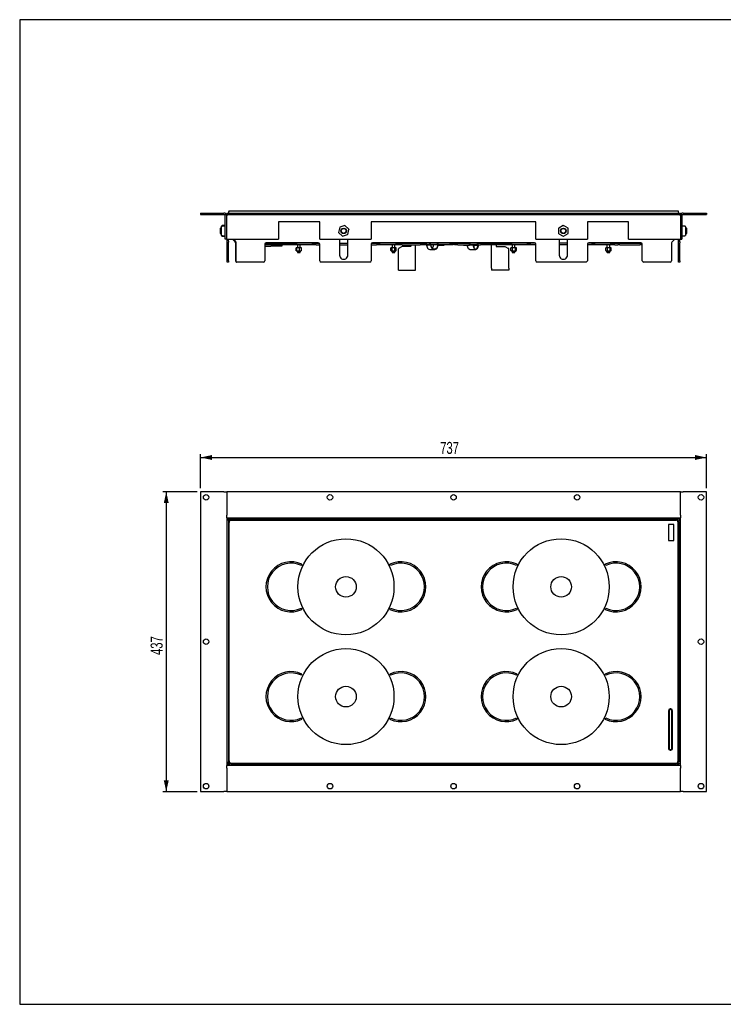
# Model space of a CAD drawing. Extents: x 24 to 2074, y 25 to 1460.
# Tile 1 of 2: x 24 to 1049, y 25 to 1460. Entities that reach past the tile are written whole.
import ezdxf
from ezdxf.enums import TextEntityAlignment as Align

# ---------------------------------------------------------------- set-up
doc = ezdxf.new("R2010")
doc.units = 0
doc.header["$LTSCALE"] = 5
doc.linetypes.add('CENTERX2', pattern=[20.32, 12.7, -2.54, 2.54, -2.54])
doc.layers.get('0').update_dxf_attribs({"linetype": 'CONTINUOUS'})
doc.layers.add('LAYER1', color=2, linetype='CONTINUOUS')
doc.layers.add('LAYER2', color=3, linetype='CENTERX2')
doc.dimstyles.new('SLDDIMSTYLE0', dxfattribs={"dimtxt": 17.5, "dimasz": 16.51, "dimexe": 0, "dimexo": 0.0625, "dimgap": 4.375, "dimtad": 1, "dimrnd": 1e-09, "dimzin": 12, "dimsah": 1, "dimcen": 0.09, "dimazin": 3, "dimtfac": 1, "dimtofl": 0, "dimtmove": 0, "dimatfit": 3})

# ---------------------------------------------------------------- blocks, each defined once
blk = doc.blocks.new('_D')
at = {"layer": 'LAYER2', "color": 3, "linetype": 'CONTINUOUS'}
for p, q in [((287.5, 777), (287.5, 827)), ((287.5, 821.9), (1024.5, 821.9)), ((1024.5, 777), (1024.5, 827))]:
    blk.add_line(p, q, dxfattribs=at)
for points in [[(287.5, 821.9), (304, 818.4), (304, 825.5)], [(1024.5, 821.9), (1008, 825.5), (1008, 818.4)]]:
    blk.add_solid(points, dxfattribs=at)
at = {"layer": 'LAYER2', "color": 3, "linetype": 'CONTINUOUS', "width": 0.7}
blk.add_text('737', height=17.5, dxfattribs=at).set_placement((636.6, 821.9, 37), align=Align.BOTTOM_LEFT)
blk = doc.blocks.new('_D_1')
at = {"layer": 'LAYER2', "color": 3, "linetype": 'CONTINUOUS'}
for p, q in [((282.5, 772), (232.5, 772)), ((237.5, 772), (237.5, 334.9)), ((282.5, 334.9), (232.5, 334.9))]:
    blk.add_line(p, q, dxfattribs=at)
for points in [[(237.5, 772), (233.9, 755.4), (241.1, 755.4)], [(237.5, 334.9), (241.1, 351.5), (233.9, 351.5)]]:
    blk.add_solid(points, dxfattribs=at)
at = {"layer": 'LAYER2', "color": 3, "linetype": 'CONTINUOUS', "width": 0.7}
blk.add_text('437', height=17.5, rotation=90, dxfattribs=at).set_placement((237.5, 534.1, 37), align=Align.BOTTOM_LEFT)

msp = doc.modelspace()

# ---------------------------------------------------------------- linework, layer by layer
at = {"color": 7, "linetype": 'CONTINUOUS'}
for p, q in [((2074, 1460), (24, 1460)), ((24, 1460), (24, 25)), ((24, 25), (2074, 25))]:
    msp.add_line(p, q, dxfattribs=at)
at = {"layer": 'LAYER1', "color": 2, "linetype": 'CONTINUOUS'}
for p, q in [((287.523, 1178.184), (287.523, 1176.184)), ((287.523, 1178.184), (321.523, 1178.184)), ((325.523, 1178.184), (325.523, 1176.184)), ((325.523, 1178.184), (986.523, 1178.184)), ((328.913, 1181.184), (332.266, 1181.184)), ((332.266, 1181.184), (979.78, 1181.184)), ((979.78, 1181.184), (983.133, 1181.184)), ((986.523, 1178.184), (986.523, 1176.184)), ((990.523, 1178.184), (1024.523, 1178.184)), ((1024.523, 1178.184), (1024.523, 1176.184)), ((287.523, 1176.184), (321.523, 1176.184)), ((323.523, 1140.184), (323.523, 1174.184)), ((325.523, 1176.184), (986.523, 1176.184)), ((325.523, 1176.184), (325.523, 1174.184)), ((325.523, 1140.184), (325.523, 1174.184)), ((461.023, 1165.184), (401.023, 1165.184)), ((401.023, 1165.184), (401.023, 1140.184)), ((461.023, 1140.184), (461.023, 1165.184)), ((776.023, 1165.184), (536.023, 1165.184)), ((536.023, 1165.184), (536.023, 1140.184)), ((776.023, 1140.184), (776.023, 1165.184)), ((911.023, 1165.184), (851.023, 1165.184)), ((851.023, 1165.184), (851.023, 1140.184)), ((911.023, 1140.184), (911.023, 1165.184)), ((986.523, 1174.184), (986.523, 1176.184)), ((986.523, 1174.184), (986.523, 1140.184)), ((988.523, 1174.184), (988.523, 1140.184)), ((990.523, 1176.184), (1024.523, 1176.184)), ((316.723, 1156.184), (316.273, 1155.734)), ((316.273, 1155.734), (316.273, 1150.672)), ((316.273, 1150.672), (316.273, 1148.634)), ((316.273, 1148.634), (316.723, 1148.184)), ((318.223, 1156.184), (316.723, 1156.184)), ((316.723, 1156.184), (316.723, 1150.48)), ((316.723, 1150.48), (316.723, 1148.184)), ((316.723, 1148.184), (318.223, 1148.184)), ((318.223, 1158.188), (318.223, 1158.97)), ((318.223, 1157.975), (318.223, 1158.188)), ((318.223, 1151.971), (318.223, 1157.975)), ((318.223, 1146.181), (318.223, 1151.971)), ((323.323, 1160.09), (319.223, 1160.09)), ((323.323, 1159.202), (319.223, 1159.202)), ((323.323, 1159.202), (323.323, 1159.202)), ((490.142, 1157.475), (488.442, 1149.927)), ((488.501, 1149.736), (494.187, 1144.49)), ((497.664, 1159.923), (490.278, 1157.622)), ((503.545, 1154.633), (497.859, 1159.879)), ((501.904, 1146.894), (503.605, 1154.442)), ((809.11, 1156.029), (809.136, 1148.293)), ((815.896, 1160.094), (809.21, 1156.203)), ((809.237, 1148.12), (815.95, 1144.274)), ((822.809, 1156.249), (816.096, 1160.094)), ((816.15, 1144.275), (822.837, 1148.166)), ((822.936, 1148.34), (822.91, 1156.076)), ((992.823, 1159.302), (988.723, 1159.302)), ((992.823, 1159.239), (988.723, 1159.239)), ((988.723, 1158.918), (988.723, 1158.916)), ((993.823, 1158.276), (993.823, 1158.221)), ((993.823, 1158.221), (993.823, 1157.938)), ((993.823, 1157.938), (993.823, 1151.902)), ((995.323, 1156.184), (993.823, 1156.184)), ((993.823, 1151.902), (993.823, 1146.148)), ((993.823, 1148.184), (995.323, 1148.184)), ((995.773, 1155.734), (995.323, 1156.184)), ((995.323, 1149.867), (995.323, 1156.184)), ((995.323, 1148.184), (995.323, 1149.867)), ((995.323, 1148.184), (995.773, 1148.634)), ((995.773, 1150.128), (995.773, 1155.734)), ((995.773, 1148.634), (995.773, 1150.128)), ((318.223, 1145.399), (318.223, 1146.181)), ((319.223, 1145.167), (323.323, 1145.167)), ((319.223, 1144.279), (323.323, 1144.279)), ((325.523, 1140.184), (323.523, 1140.184)), ((325.523, 1140.184), (401.023, 1140.184)), ((326.273, 1137.37), (326.273, 1140.184)), ((326.273, 1135.956), (326.273, 1137.37)), ((326.273, 1108.784), (326.273, 1135.956)), ((328.273, 1137.37), (328.273, 1140.184)), ((328.273, 1137.37), (328.273, 1135.956)), ((328.273, 1108.784), (328.273, 1135.956)), ((333.873, 1140.184), (337.687, 1136.37)), ((335.436, 1140.184), (338.25, 1137.37)), ((338.273, 1134.956), (338.273, 1108.784)), ((338.836, 1135.956), (338.836, 1108.784)), ((381.503, 1134.084), (423.223, 1134.084)), ((459.023, 1134.784), (383.023, 1134.784)), ((423.223, 1132.084), (423.223, 1134.084)), ((423.223, 1134.084), (428.223, 1134.084)), ((426.434, 1134.48), (425.755, 1134.232)), ((426.536, 1134.784), (426.536, 1134.649)), ((445.773, 1134.084), (428.223, 1134.084)), ((434.608, 1134.478), (434.495, 1134.503)), ((435.292, 1134.232), (434.501, 1134.52)), ((434.51, 1134.649), (434.51, 1134.784)), ((450.773, 1134.084), (445.773, 1134.084)), ((450.773, 1132.084), (450.773, 1134.084)), ((450.773, 1134.084), (455.773, 1134.084)), ((455.773, 1134.084), (460.543, 1134.084)), ((461.023, 1140.184), (536.023, 1140.184)), ((490.023, 1140.184), (490.023, 1116.784)), ((490.023, 1134.084), (502.023, 1134.084)), ((494.382, 1144.446), (501.769, 1146.747)), ((502.023, 1116.784), (502.023, 1140.184)), ((536.503, 1134.084), (543.773, 1134.084)), ((774.023, 1134.784), (538.023, 1134.784)), ((543.773, 1134.084), (548.773, 1134.084)), ((548.773, 1132.084), (548.773, 1134.084)), ((553.773, 1134.084), (548.773, 1134.084)), ((571.323, 1134.084), (553.773, 1134.084)), ((564.409, 1134.47), (563.755, 1134.232)), ((564.521, 1134.784), (564.521, 1134.65)), ((571.323, 1134.084), (576.323, 1134.084)), ((572.526, 1134.65), (572.526, 1134.784)), ((573.292, 1134.232), (572.584, 1134.49)), ((576.323, 1134.084), (576.323, 1132.084)), ((576.323, 1134.084), (612.273, 1134.084)), ((612.273, 1132.084), (612.273, 1134.084)), ((612.273, 1134.084), (617.273, 1134.084)), ((620.273, 1134.084), (617.273, 1134.084)), ((620.273, 1134.084), (621.773, 1134.084)), ((621.773, 1134.084), (621.773, 1132.084)), ((632.773, 1134.084), (621.773, 1134.084)), ((632.773, 1132.084), (632.773, 1134.084)), ((632.773, 1134.084), (634.273, 1134.084)), ((650.273, 1134.084), (634.273, 1134.084)), ((650.273, 1134.084), (655.273, 1134.084)), ((655.273, 1134.084), (655.273, 1132.084)), ((655.273, 1134.084), (657.273, 1134.084)), ((657.273, 1132.084), (657.273, 1134.084)), ((657.273, 1134.084), (662.273, 1134.084)), ((662.273, 1134.084), (678.273, 1134.084)), ((678.273, 1134.084), (679.773, 1134.084)), ((679.773, 1134.084), (679.773, 1132.084)), ((690.773, 1134.084), (679.773, 1134.084)), ((690.773, 1132.084), (690.773, 1134.084)), ((690.773, 1134.084), (692.273, 1134.084)), ((692.273, 1134.084), (695.273, 1134.084)), ((695.273, 1134.084), (700.273, 1134.084)), ((700.273, 1134.084), (700.273, 1132.084)), ((700.273, 1134.084), (736.223, 1134.084)), ((736.223, 1132.084), (736.223, 1134.084)), ((736.223, 1134.084), (741.223, 1134.084)), ((739.505, 1134.506), (738.755, 1134.232)), ((739.507, 1134.5), (739.433, 1134.478)), ((739.527, 1134.784), (739.527, 1134.65)), ((758.773, 1134.084), (741.223, 1134.084)), ((747.519, 1134.65), (747.519, 1134.784)), ((747.606, 1134.481), (747.62, 1134.475)), ((748.292, 1134.232), (747.613, 1134.479)), ((763.773, 1134.084), (758.773, 1134.084)), ((763.773, 1132.084), (763.773, 1134.084)), ((763.773, 1134.084), (768.773, 1134.084)), ((775.543, 1134.084), (768.773, 1134.084)), ((776.023, 1140.184), (851.023, 1140.184)), ((810.023, 1140.184), (810.023, 1116.784)), ((822.023, 1134.084), (810.023, 1134.084)), ((822.023, 1116.784), (822.023, 1140.184)), ((856.773, 1134.084), (851.503, 1134.084)), ((929.023, 1134.784), (853.023, 1134.784)), ((856.773, 1134.084), (861.773, 1134.084)), ((861.773, 1132.084), (861.773, 1134.084)), ((866.773, 1134.084), (861.773, 1134.084)), ((884.323, 1134.084), (866.773, 1134.084)), ((877.887, 1134.644), (876.755, 1134.232)), ((877.831, 1134.478), (877.89, 1134.637)), ((877.969, 1134.784), (877.969, 1134.664)), ((884.323, 1134.084), (889.323, 1134.084)), ((885.077, 1134.664), (885.077, 1134.784)), ((885.077, 1134.666), (885.077, 1134.65)), ((886.292, 1134.232), (885.159, 1134.644)), ((889.323, 1134.084), (889.323, 1132.084)), ((889.323, 1134.084), (930.543, 1134.084)), ((911.023, 1140.184), (986.523, 1140.184)), ((973.773, 1134.956), (973.773, 1108.784)), ((978.173, 1140.184), (974.359, 1136.37)), ((983.773, 1136.37), (983.773, 1140.184)), ((983.773, 1134.956), (983.773, 1136.37)), ((983.773, 1108.784), (983.773, 1134.956)), ((985.773, 1136.37), (985.773, 1140.184)), ((985.773, 1136.37), (985.773, 1134.956)), ((985.773, 1108.784), (985.773, 1134.956)), ((986.523, 1140.184), (988.523, 1140.184)), ((988.723, 1145.142), (988.723, 1145.13)), ((988.723, 1145.13), (992.823, 1145.13)), ((988.723, 1145.067), (992.823, 1145.067)), ((993.823, 1146.148), (993.823, 1146.093)), ((381.023, 1132.784), (381.023, 1108.784)), ((385.223, 1132.084), (381.023, 1132.084)), ((381.023, 1130.084), (390.065, 1130.084)), ((414.103, 1132.084), (385.223, 1132.084)), ((391.359, 1130.084), (390.065, 1130.084)), ((404.241, 1130.084), (391.359, 1130.084)), ((405.723, 1130.084), (404.241, 1130.084)), ((405.723, 1132.084), (405.723, 1130.084)), ((417.317, 1132.084), (414.103, 1132.084)), ((421.437, 1132.084), (417.317, 1132.084)), ((423.223, 1132.084), (421.437, 1132.084)), ((428.223, 1132.084), (423.223, 1132.084)), ((426.62, 1123.43), (426.62, 1127.484)), ((427.665, 1127.484), (426.62, 1127.484)), ((426.787, 1123.321), (426.62, 1123.43)), ((427.496, 1122.484), (433.55, 1122.484)), ((427.665, 1123.43), (427.665, 1127.484)), ((431.568, 1127.484), (427.665, 1127.484)), ((445.773, 1132.084), (428.223, 1132.084)), ((428.523, 1132.084), (428.523, 1127.484)), ((428.523, 1122.484), (428.523, 1120.984)), ((428.723, 1120.784), (430.572, 1120.784)), ((430.572, 1120.784), (432.323, 1120.784)), ((431.568, 1123.43), (431.568, 1127.484)), ((434.427, 1127.484), (431.568, 1127.484)), ((432.523, 1127.484), (432.523, 1132.084)), ((432.523, 1120.984), (432.523, 1122.484)), ((434.427, 1123.43), (434.427, 1127.484)), ((450.773, 1132.084), (445.773, 1132.084)), ((455.773, 1132.084), (450.773, 1132.084)), ((455.773, 1132.084), (461.023, 1132.084)), ((461.023, 1108.784), (461.023, 1132.784)), ((490.023, 1132.084), (502.023, 1132.084)), ((536.023, 1132.784), (536.023, 1108.784)), ((536.023, 1132.084), (543.773, 1132.084)), ((548.773, 1132.084), (543.773, 1132.084)), ((553.773, 1132.084), (548.773, 1132.084)), ((571.323, 1132.084), (553.773, 1132.084)), ((564.482, 1123.43), (564.482, 1127.484)), ((566.497, 1127.484), (564.482, 1127.484)), ((565.496, 1122.484), (571.143, 1122.484)), ((566.497, 1123.43), (566.497, 1127.484)), ((570.539, 1127.484), (566.497, 1127.484)), ((566.523, 1132.084), (566.523, 1127.484)), ((566.523, 1122.484), (566.523, 1120.984)), ((566.723, 1120.784), (569.897, 1120.784)), ((569.897, 1120.784), (570.323, 1120.784)), ((570.523, 1127.484), (570.523, 1132.084)), ((570.523, 1120.984), (570.523, 1122.484)), ((570.539, 1123.43), (570.539, 1127.484)), ((572.565, 1127.484), (570.539, 1127.484)), ((571.143, 1122.484), (571.55, 1122.484)), ((576.323, 1132.084), (571.323, 1132.084)), ((572.565, 1123.43), (572.565, 1127.484)), ((575.69, 1098.109), (575.69, 1126.236)), ((581.121, 1129.544), (575.84, 1126.496)), ((581.323, 1132.084), (576.323, 1132.084)), ((593.64, 1129.584), (581.271, 1129.584)), ((581.323, 1132.084), (607.273, 1132.084)), ((593.94, 1132.084), (593.94, 1129.884)), ((600.69, 1098.109), (600.69, 1132.084)), ((612.273, 1132.084), (607.273, 1132.084)), ((617.273, 1132.084), (612.273, 1132.084)), ((622.978, 1131.584), (616.812, 1131.584)), ((620.273, 1132.084), (617.273, 1132.084)), ((621.773, 1132.084), (620.273, 1132.084)), ((632.773, 1132.084), (621.773, 1132.084)), ((622.007, 1124.984), (628.174, 1124.984)), ((623.451, 1131.584), (622.978, 1131.584)), ((626.731, 1132.084), (626.731, 1131.584)), ((634.273, 1132.084), (632.773, 1132.084)), ((632.897, 1132.084), (632.897, 1131.584)), ((633.369, 1131.484), (642.344, 1131.484)), ((650.273, 1132.084), (634.273, 1132.084)), ((642.344, 1131.484), (642.344, 1132.084)), ((655.273, 1132.084), (650.273, 1132.084)), ((662.273, 1132.084), (657.273, 1132.084)), ((662.273, 1132.084), (678.273, 1132.084)), ((670.554, 1131.484), (670.554, 1132.084)), ((670.554, 1131.484), (679.132, 1131.484)), ((679.773, 1132.084), (678.273, 1132.084)), ((679.132, 1131.484), (679.132, 1132.084)), ((684.992, 1131.484), (679.132, 1131.484)), ((690.773, 1132.084), (679.773, 1132.084)), ((679.806, 1124.984), (688.384, 1124.984)), ((685.3, 1132.084), (685.3, 1131.584)), ((685.3, 1131.584), (691.468, 1131.584)), ((692.273, 1132.084), (690.773, 1132.084)), ((691.468, 1131.584), (691.776, 1131.584)), ((692.273, 1132.084), (695.273, 1132.084)), ((700.273, 1132.084), (695.273, 1132.084)), ((705.273, 1132.084), (700.273, 1132.084)), ((731.223, 1132.084), (705.273, 1132.084)), ((711.396, 1098.109), (711.396, 1132.084)), ((718.146, 1132.084), (718.146, 1129.884)), ((718.446, 1129.584), (730.815, 1129.584)), ((730.965, 1129.544), (736.246, 1126.496)), ((736.223, 1132.084), (731.223, 1132.084)), ((741.223, 1132.084), (736.223, 1132.084)), ((736.396, 1098.109), (736.396, 1126.236)), ((739.482, 1123.43), (739.482, 1127.484)), ((739.529, 1127.484), (739.482, 1127.484)), ((739.529, 1123.43), (739.529, 1127.484)), ((742.058, 1127.484), (739.529, 1127.484)), ((739.529, 1123.43), (739.767, 1123.321)), ((740.496, 1122.484), (741.162, 1122.484)), ((741.162, 1122.484), (746.55, 1122.484)), ((758.773, 1132.084), (741.223, 1132.084)), ((741.523, 1132.084), (741.523, 1127.484)), ((741.523, 1122.484), (741.523, 1120.984)), ((741.723, 1120.784), (745.044, 1120.784)), ((742.058, 1123.43), (742.058, 1127.484)), ((746.052, 1127.484), (742.058, 1127.484)), ((745.044, 1120.784), (745.323, 1120.784)), ((745.523, 1127.484), (745.523, 1132.084)), ((745.523, 1120.984), (745.523, 1122.484)), ((746.052, 1123.43), (746.052, 1127.484)), ((747.518, 1127.484), (746.052, 1127.484)), ((747.518, 1123.43), (747.518, 1127.484)), ((747.564, 1127.484), (747.518, 1127.484)), ((747.564, 1123.43), (747.564, 1127.484)), ((763.773, 1132.084), (758.773, 1132.084)), ((768.773, 1132.084), (763.773, 1132.084)), ((776.023, 1132.084), (768.773, 1132.084)), ((776.023, 1108.784), (776.023, 1132.784)), ((822.023, 1132.084), (810.023, 1132.084)), ((851.023, 1132.784), (851.023, 1108.784)), ((856.773, 1132.084), (851.023, 1132.084)), ((861.773, 1132.084), (856.773, 1132.084)), ((866.773, 1132.084), (861.773, 1132.084)), ((884.323, 1132.084), (866.773, 1132.084)), ((877.635, 1123.43), (877.635, 1127.484)), ((880.533, 1127.484), (877.635, 1127.484)), ((878.496, 1122.484), (884.55, 1122.484)), ((879.523, 1132.084), (879.523, 1127.484)), ((879.523, 1122.484), (879.523, 1120.984)), ((879.723, 1120.784), (882.901, 1120.784)), ((880.533, 1123.43), (880.533, 1127.484)), ((884.421, 1127.484), (880.533, 1127.484)), ((882.901, 1120.784), (883.323, 1120.784)), ((883.523, 1127.484), (883.523, 1132.084)), ((883.523, 1120.984), (883.523, 1122.484)), ((889.323, 1132.084), (884.323, 1132.084)), ((884.421, 1123.43), (884.421, 1127.484)), ((885.412, 1127.484), (884.421, 1127.484)), ((885.412, 1123.43), (885.412, 1127.484)), ((891.109, 1132.084), (889.323, 1132.084)), ((891.109, 1132.084), (895.229, 1132.084)), ((898.443, 1132.084), (895.229, 1132.084)), ((898.443, 1132.084), (927.323, 1132.084)), ((931.023, 1132.084), (927.323, 1132.084)), ((931.023, 1108.784), (931.023, 1132.784)), ((326.273, 1106.784), (326.273, 1108.784)), ((328.273, 1106.784), (326.273, 1106.784)), ((328.273, 1108.784), (328.273, 1106.784)), ((379.023, 1106.784), (340.836, 1106.784)), ((534.023, 1106.784), (463.023, 1106.784)), ((849.023, 1106.784), (778.023, 1106.784)), ((971.773, 1106.784), (933.023, 1106.784)), ((983.773, 1106.784), (983.773, 1108.784)), ((985.773, 1106.784), (983.773, 1106.784)), ((985.773, 1108.784), (985.773, 1106.784)), ((575.69, 1095.109), (575.69, 1098.109)), ((575.69, 1095.109), (600.69, 1095.109)), ((600.69, 1095.109), (600.69, 1098.109)), ((711.396, 1098.109), (711.396, 1095.109)), ((736.396, 1095.109), (711.396, 1095.109)), ((736.396, 1098.109), (736.396, 1095.109)), ((287.523, 771.95), (287.523, 334.95)), ((321.523, 771.95), (287.523, 771.95)), ((321.523, 771.95), (325.523, 771.95)), ((986.523, 771.95), (325.523, 771.95)), ((325.523, 771.95), (325.523, 737.95)), ((986.523, 737.95), (986.523, 771.95)), ((986.523, 771.95), (990.523, 771.95)), ((1024.523, 771.95), (990.523, 771.95)), ((1024.523, 334.95), (1024.523, 771.95)), ((325.523, 733.95), (325.523, 737.95)), ((325.523, 733.95), (325.523, 372.95)), ((325.523, 733.95), (986.523, 733.95)), ((328.273, 731.2), (328.273, 733.2)), ((328.273, 733.2), (330.273, 733.2)), ((332.773, 733.2), (330.273, 733.2)), ((332.773, 731.45), (332.773, 733.2)), ((982.273, 733.2), (332.773, 733.2)), ((423.223, 733.2), (423.223, 733.95)), ((450.773, 733.95), (450.773, 733.2)), ((492.023, 733.95), (492.023, 733.2)), ((500.023, 733.2), (500.023, 733.95)), ((548.773, 733.2), (548.773, 733.95)), ((576.323, 733.95), (576.323, 733.2)), ((736.223, 733.95), (736.223, 733.2)), ((763.773, 733.95), (763.773, 733.2)), ((812.023, 733.95), (812.023, 733.2)), ((820.023, 733.2), (820.023, 733.95)), ((861.773, 733.2), (861.773, 733.95)), ((889.323, 733.2), (889.323, 733.95)), ((982.273, 731.2), (982.273, 733.2)), ((986.523, 737.95), (986.523, 733.95)), ((986.523, 372.95), (986.523, 733.95)), ((326.273, 377.2), (326.273, 731.2)), ((326.273, 731.2), (329.773, 731.2)), ((328.023, 727.45), (328.023, 379.45)), ((328.913, 379.693), (328.913, 727.207)), ((330.631, 731.2), (329.773, 731.2)), ((980.023, 731.45), (332.023, 731.45)), ((332.266, 730.56), (979.78, 730.56)), ((969.023, 724.45), (969.023, 701.2)), ((977.023, 724.45), (969.023, 724.45)), ((977.023, 701.2), (977.023, 724.45)), ((981.829, 731.019), (982.268, 731.286)), ((982.268, 731.286), (982.268, 730.664)), ((983.133, 379.693), (983.133, 727.207)), ((983.773, 729.7), (985.773, 729.7)), ((984.023, 379.45), (984.023, 727.45)), ((985.773, 729.7), (985.773, 375.7)), ((326.273, 707.45), (325.523, 707.45)), ((986.523, 707.45), (985.773, 707.45)), ((325.523, 699.45), (326.273, 699.45)), ((969.023, 701.2), (977.023, 701.2)), ((985.773, 699.45), (986.523, 699.45)), ((326.273, 557.45), (325.523, 557.45)), ((325.523, 549.45), (326.273, 549.45)), ((986.523, 557.45), (985.773, 557.45)), ((985.773, 549.45), (986.523, 549.45)), ((969.023, 452.95), (969.023, 397.95)), ((970.023, 452.95), (970.023, 397.95)), ((972.523, 455.45), (971.523, 455.45)), ((972.523, 454.45), (971.523, 454.45)), ((974.023, 397.95), (974.023, 452.95)), ((975.023, 397.95), (975.023, 452.95)), ((326.273, 407.45), (325.523, 407.45)), ((986.523, 407.45), (985.773, 407.45)), ((325.523, 399.45), (326.273, 399.45)), ((971.523, 396.45), (972.523, 396.45)), ((971.523, 395.45), (972.523, 395.45)), ((985.773, 399.45), (986.523, 399.45)), ((328.273, 377.2), (326.273, 377.2)), ((328.187, 377.205), (328.454, 377.644)), ((328.802, 377.206), (328.187, 377.205)), ((329.773, 375.7), (329.773, 373.7)), ((329.773, 373.7), (979.273, 373.7)), ((332.023, 375.45), (980.023, 375.45)), ((332.266, 376.34), (979.78, 376.34)), ((423.223, 373.7), (423.223, 372.95)), ((450.773, 373.7), (450.773, 372.95)), ((492.023, 373.7), (492.023, 372.95)), ((500.023, 372.95), (500.023, 373.7)), ((548.773, 372.95), (548.773, 373.7)), ((576.323, 372.95), (576.323, 373.7)), ((736.223, 372.95), (736.223, 373.7)), ((763.773, 373.7), (763.773, 372.95)), ((812.023, 373.7), (812.023, 372.95)), ((820.023, 372.95), (820.023, 373.7)), ((861.773, 372.95), (861.773, 373.7)), ((889.323, 373.7), (889.323, 372.95)), ((979.273, 375.45), (979.273, 373.7)), ((979.273, 373.7), (981.773, 373.7)), ((981.415, 375.7), (982.273, 375.7)), ((983.773, 373.7), (981.773, 373.7)), ((985.773, 375.7), (982.273, 375.7)), ((983.773, 374.2), (982.273, 375.7)), ((983.773, 374.2), (983.773, 373.7)), ((986.523, 372.95), (325.523, 372.95)), ((325.523, 368.95), (325.523, 372.95)), ((325.523, 368.95), (325.523, 334.95)), ((986.523, 372.95), (986.523, 368.95)), ((986.523, 334.95), (986.523, 368.95)), ((287.523, 334.95), (321.523, 334.95)), ((325.523, 334.95), (321.523, 334.95)), ((325.523, 334.95), (986.523, 334.95)), ((990.523, 334.95), (986.523, 334.95)), ((990.523, 334.95), (1024.523, 334.95))]:
    msp.add_line(p, q, dxfattribs=at)
at = {"layer": 'LAYER1', "color": 2, "linetype": 'CONTINUOUS', "flags": 128}
for points in [[(318.223, 1158.97), (318.299, 1159.391), (318.516, 1159.749)], [(318.516, 1159.736), (318.299, 1159.384), (318.223, 1158.97)], [(318.516, 1158.905), (318.299, 1158.576), (318.223, 1158.188)], [(488.446, 1149.824), (488.437, 1149.875), (488.442, 1149.927)], [(488.501, 1149.736), (488.468, 1149.777), (488.446, 1149.824)], [(490.142, 1157.475), (490.16, 1157.524), (490.19, 1157.566)], [(490.19, 1157.566), (490.23, 1157.6), (490.278, 1157.622)], [(497.664, 1159.923), (497.716, 1159.932), (497.768, 1159.927)], [(497.768, 1159.927), (497.817, 1159.909), (497.859, 1159.879)], [(503.545, 1154.633), (503.579, 1154.592), (503.6, 1154.545)], [(503.6, 1154.545), (503.609, 1154.494), (503.605, 1154.442)], [(809.11, 1156.029), (809.117, 1156.081), (809.137, 1156.13)], [(809.163, 1148.193), (809.143, 1148.241), (809.136, 1148.293)], [(809.137, 1156.13), (809.168, 1156.171), (809.21, 1156.203)], [(809.237, 1148.12), (809.195, 1148.152), (809.163, 1148.193)], [(815.896, 1160.094), (815.945, 1160.114), (815.996, 1160.121)], [(815.996, 1160.121), (816.048, 1160.114), (816.096, 1160.094)], [(822.809, 1156.249), (822.851, 1156.217), (822.883, 1156.176)], [(822.91, 1148.239), (822.878, 1148.198), (822.837, 1148.166)], [(822.883, 1156.176), (822.903, 1156.128), (822.91, 1156.076)], [(822.936, 1148.34), (822.929, 1148.288), (822.91, 1148.239)], [(993.823, 1158.276), (993.747, 1158.668), (993.53, 1159.001)], [(993.823, 1158.221), (993.747, 1158.611), (993.53, 1158.941)], [(318.223, 1146.181), (318.299, 1145.829), (318.516, 1145.531)], [(318.516, 1145.464), (318.299, 1145.793), (318.223, 1146.181)], [(318.223, 1145.399), (318.299, 1144.978), (318.516, 1144.62)], [(318.516, 1144.633), (318.299, 1144.985), (318.223, 1145.399)], [(426.535, 1134.649), (426.529, 1134.596), (426.509, 1134.549), (426.484, 1134.515), (426.46, 1134.493), (426.446, 1134.483), (426.439, 1134.478), (426.435, 1134.476), (426.435, 1134.476)], [(426.44, 1134.479), (426.445, 1134.481), (426.455, 1134.485)], [(434.493, 1134.666), (434.499, 1134.661), (434.51, 1134.649), (434.51, 1134.649)], [(494.279, 1144.442), (494.23, 1144.46), (494.187, 1144.49)], [(494.382, 1144.446), (494.331, 1144.437), (494.279, 1144.442)], [(501.856, 1146.803), (501.816, 1146.769), (501.769, 1146.747)], [(501.904, 1146.894), (501.886, 1146.845), (501.856, 1146.803)], [(564.518, 1134.65), (564.517, 1134.613), (564.501, 1134.562), (564.476, 1134.523), (564.45, 1134.496), (564.428, 1134.48), (564.417, 1134.474), (564.412, 1134.471), (564.409, 1134.47), (564.409, 1134.47)], [(747.626, 1134.473), (747.626, 1134.473), (747.622, 1134.475), (747.614, 1134.479), (747.599, 1134.489), (747.566, 1134.521), (747.537, 1134.567), (747.52, 1134.63), (747.522, 1134.65)], [(816.05, 1144.248), (815.998, 1144.255), (815.95, 1144.274)], [(816.15, 1144.275), (816.102, 1144.255), (816.05, 1144.248)], [(885.157, 1134.637), (885.153, 1134.646), (885.132, 1134.614), (885.107, 1134.478)], [(993.53, 1145.494), (993.747, 1145.794), (993.823, 1146.148)], [(993.823, 1146.148), (993.747, 1145.758), (993.53, 1145.428)], [(993.823, 1146.093), (993.747, 1145.701), (993.53, 1145.368)], [(427.665, 1123.43), (427.586, 1123.382), (427.142, 1123.152), (426.899, 1123.268)], [(434.147, 1123.267), (434.26, 1123.321), (434.427, 1123.43)], [(616.812, 1131.584), (616.961, 1130.012), (617.401, 1128.531), (618.106, 1127.225), (619.036, 1126.17), (620.137, 1125.427), (621.345, 1125.038), (622.007, 1124.984)], [(622.978, 1131.584), (623.128, 1130.012), (623.568, 1128.531), (624.273, 1127.225), (625.203, 1126.17), (626.303, 1125.427), (627.512, 1125.038), (628.758, 1125.026), (629.971, 1125.392), (631.08, 1126.114), (632.022, 1127.151), (632.743, 1128.443), (633.201, 1129.916), (633.369, 1131.484)], [(632.897, 1131.584), (632.736, 1130.032), (632.264, 1128.584), (631.514, 1127.342), (630.536, 1126.388), (629.396, 1125.789), (628.174, 1125.584), (626.951, 1125.789), (625.812, 1126.388), (624.834, 1127.342), (624.083, 1128.584), (623.611, 1130.032), (623.451, 1131.584)], [(679.806, 1124.984), (679.425, 1125.026), (678.633, 1125.392), (677.908, 1126.114), (677.293, 1127.151), (676.823, 1128.443), (676.524, 1129.916), (676.414, 1131.484)], [(691.776, 1131.584), (691.679, 1130.012), (691.391, 1128.531), (690.931, 1127.225), (690.324, 1126.17), (689.605, 1125.427), (688.816, 1125.038), (688.003, 1125.026), (687.211, 1125.392), (686.486, 1126.114), (685.871, 1127.151), (685.401, 1128.443), (685.102, 1129.916), (684.992, 1131.484)], [(685.3, 1131.584), (685.405, 1130.032), (685.713, 1128.584), (686.203, 1127.342), (686.842, 1126.388), (687.586, 1125.789), (688.384, 1125.584), (689.182, 1125.789), (689.926, 1126.388), (690.565, 1127.342), (691.055, 1128.584), (691.363, 1130.032), (691.468, 1131.584)], [(885.412, 1123.43), (885.049, 1123.185), (884.676, 1123.249), (884.421, 1123.43)], [(983.244, 729.694), (983.613, 729.695), (984.748, 729.696), (985.507, 729.698), (985.773, 729.7)], [(983.336, 729.696), (983.659, 729.698), (983.773, 729.7)], [(329.773, 373.7), (329.775, 373.966), (329.777, 374.725), (329.778, 375.861), (329.779, 376.236)], [(329.773, 375.7), (329.775, 375.814), (329.777, 376.138)]]:
    msp.add_lwpolyline(points, dxfattribs=at)
at = {"layer": 'LAYER1', "color": 2, "linetype": 'CONTINUOUS'}
for centre, radius in [((496.023, 1152.184), 4), ((496.023, 1152.184), 3.55), ((816.023, 1152.184), 4), ((816.023, 1152.184), 3.55), ((295.523, 763.95), 4), ((476.023, 763.95), 4), ((656.023, 763.95), 4), ((836.023, 763.95), 4), ((1016.523, 763.95), 4), ((499.273, 633.45), 70), ((812.773, 633.45), 70), ((499.273, 633.45), 15), ((812.773, 633.45), 15), ((295.523, 553.45), 4), ((1016.523, 553.45), 4), ((499.273, 473.45), 70), ((812.773, 473.45), 70), ((499.273, 473.45), 15), ((812.773, 473.45), 15), ((295.523, 342.95), 4), ((476.023, 342.95), 4), ((656.023, 342.95), 4), ((836.023, 342.95), 4), ((1016.523, 342.95), 4)]:
    msp.add_circle(centre, radius, dxfattribs=at)
for centre, radius, start, end in [((321.523, 1174.184), 4, 0, 90), ((333.523, 1178.184), 5.5, 146.944269, 180), ((978.523, 1178.184), 5.5, 360, 33.055731), ((990.523, 1174.184), 4, 90, 180), ((321.523, 1174.184), 2, 0, 90), ((990.523, 1174.184), 2, 90, 180), ((319.233, 1159.114), 0.958, 90.585594, 138.465211), ((319.232, 1159.088), 0.965, 90.502043, 137.842132), ((319.224, 1158.209), 0.993, 90.071929, 135.493033), ((323.333, 1159.9), 0.19, 356.977375, 93.06413), ((323.333, 1159.036), 0.167, 43.965825, 93.29436), ((323.323, 1159.002), 0.2, 0.014057, 90.01405), ((323.35, 1159.015), 0.171, 355.755281, 53.042406), ((988.723, 1159.102), 0.2, 89.949751, 179.949662), ((988.725, 1159.095), 0.202, 90.50835, 179.501518), ((988.723, 1159.039), 0.2, 89.975296, 179.975275), ((992.821, 1158.314), 0.988, 44.100456, 89.866656), ((992.821, 1158.248), 0.991, 44.354684, 89.905292), ((319.224, 1146.16), 0.993, 224.506967, 269.928071), ((319.232, 1145.281), 0.965, 222.157868, 269.497957), ((319.233, 1145.255), 0.958, 221.534789, 269.414406), ((323.327, 1145.352), 0.185, 268.854443, 315.129334), ((323.324, 1144.478), 0.199, 269.858017, 0.267382), ((323.323, 1145.367), 0.2, 312.787556, 359.996157), ((336.273, 1134.956), 2, 0, 45), ((336.836, 1135.956), 2, 0, 45), ((383.023, 1132.784), 2, 90, 180), ((425.823, 1134.044), 0.2, 110, 168.450904), ((434.687, 1134.637), 0.177, 176.028875, 240.448702), ((435.223, 1134.044), 0.2, 11.549096, 70), ((459.023, 1132.784), 2, 0, 90), ((538.023, 1132.784), 2, 90, 180), ((563.823, 1134.044), 0.2, 110, 168.450904), ((572.716, 1134.641), 0.189, 177.264113, 245.048171), ((573.223, 1134.044), 0.2, 11.549096, 70), ((738.823, 1134.044), 0.2, 110, 168.450904), ((739.344, 1134.637), 0.181, 299.651108, 4.171176), ((748.223, 1134.044), 0.2, 11.549096, 70), ((774.023, 1132.784), 2, 0, 90), ((853.023, 1132.784), 2, 90, 180), ((876.823, 1134.044), 0.2, 110, 168.450904), ((877.773, 1134.666), 0.196, 287.237129, 0.09638), ((885.165, 1134.668), 0.199, 180.561508, 252.817558), ((886.223, 1134.044), 0.2, 11.549096, 70), ((929.023, 1132.784), 2, 0, 90), ((975.773, 1134.956), 2, 135, 180), ((988.615, 1145.341), 0.0924, 186.832387, 246.746148), ((988.689, 1145.252), 0.164, 174.894834, 230.621282), ((989.09, 1145.754), 0.714, 224.242871, 239.044401), ((988.717, 1145.244), 0.177, 221.90295, 271.974311), ((992.821, 1146.121), 0.991, 270.094708, 315.645316), ((992.821, 1146.055), 0.988, 270.133344, 315.899544), ((992.94, 1146.047), 0.879, 324.898836, 356.998251), ((426.082, 1121.984), 1.5, 19.471221, 57.532844), ((429.616, 1130.947), 7.766, 255.443822, 284.556178), ((428.723, 1120.984), 0.2, 180, 270), ((432.997, 1127.411), 4.23, 250.252145, 289.747855), ((432.323, 1120.984), 0.2, 270, 0), ((434.965, 1121.984), 1.5, 122.554182, 160.528779), ((565.489, 1125.356), 2.173, 242.375855, 297.624145), ((564.082, 1121.984), 1.5, 19.471221, 74.320086), ((568.518, 1131.495), 8.314, 255.933531, 284.066469), ((566.723, 1120.984), 0.2, 180, 270), ((570.323, 1120.984), 0.2, 270, 0), ((571.552, 1125.816), 2.592, 246.992923, 293.007077), ((572.965, 1121.984), 1.5, 104.998718, 160.528779), ((575.99, 1126.236), 0.3, 120, 180), ((581.271, 1129.284), 0.3, 90, 120), ((593.64, 1129.884), 0.3, 270, 0), ((620.064, 1131.421), 6.668, 318.917079, 1.402156), ((718.446, 1129.884), 0.3, 180, 270), ((730.815, 1129.284), 0.3, 60, 90), ((736.096, 1126.236), 0.3, 0, 60), ((740.793, 1127.189), 3.965, 251.403141, 288.596859), ((739.082, 1121.984), 1.5, 19.471221, 62.89199), ((741.723, 1120.984), 0.2, 180, 270), ((744.055, 1131.306), 8.125, 255.770631, 284.229369), ((745.323, 1120.984), 0.2, 270, 0), ((746.745, 1124.27), 1.089, 230.484829, 299.348113), ((747.965, 1121.984), 1.5, 117.122116, 160.528779), ((879.084, 1127.525), 4.344, 250.51417, 289.48583), ((877.082, 1121.984), 1.5, 19.471221, 56.53545), ((879.723, 1120.984), 0.2, 180, 270), ((882.477, 1132.413), 9.191, 257.787031, 282.212969), ((883.323, 1120.984), 0.2, 270, 0), ((885.965, 1121.984), 1.5, 123.513792, 160.528779), ((340.273, 1108.784), 2, 180, 270), ((340.836, 1108.784), 2, 180, 270), ((379.023, 1108.784), 2, 270, 0), ((463.023, 1108.784), 2, 180, 270), ((496.023, 1116.784), 6, 179.999994, 0.000006), ((534.023, 1108.784), 2, 270, 0), ((778.023, 1108.784), 2, 180, 270), ((816.023, 1116.784), 6, 179.999994, 0.000006), ((849.023, 1108.784), 2, 270, 0), ((933.023, 1108.784), 2, 180, 270), ((971.773, 1108.784), 2, 270, 0), ((1342.27, 731.311), 360.002, 179.699392, 180.004007), ((982.273, 729.7), 3.5, 0, 90), ((332.023, 727.45), 4, 89.694309, 180.296335), ((332.234, 727.239), 3.321, 89.446533, 180.553467), ((979.812, 727.239), 3.321, 359.446533, 90.553467), ((980.023, 727.45), 4, 359.694309, 90.296335), ((982.273, 729.7), 1.5, 0, 90), ((419.273, 633.45), 36.5, 64.129143, 295.870857), ((419.273, 633.45), 34.5, 64.156478, 295.843522), ((499.273, 633.45), 72, 152.861796, 154.453453), ((579.273, 633.45), 36.5, 244.129143, 115.870857), ((499.273, 633.45), 72, 25.546547, 27.138204), ((579.273, 633.45), 34.5, 244.156478, 115.843522), ((732.773, 633.45), 36.5, 64.129143, 295.870857), ((732.773, 633.45), 34.5, 64.156478, 295.843522), ((812.773, 633.45), 72, 152.861796, 154.453453), ((892.773, 633.45), 36.5, 244.129143, 115.870857), ((812.773, 633.45), 72, 25.546547, 27.138204), ((892.773, 633.45), 34.5, 244.156478, 115.843522), ((499.273, 633.45), 72, 205.546547, 207.138204), ((499.273, 633.45), 72, 332.861796, 334.453453), ((812.773, 633.45), 72, 205.546547, 207.138204), ((812.773, 633.45), 72, 332.861796, 334.453453), ((419.273, 473.45), 36.5, 64.129143, 295.870857), ((419.273, 473.45), 34.5, 64.156478, 295.843522), ((499.273, 473.45), 72, 152.861796, 154.453453), ((579.273, 473.45), 36.5, 244.129143, 115.870857), ((499.273, 473.45), 72, 25.546547, 27.138204), ((579.273, 473.45), 34.5, 244.156478, 115.843522), ((732.773, 473.45), 36.5, 64.129143, 295.870857), ((732.773, 473.45), 34.5, 64.156478, 295.843522), ((812.773, 473.45), 72, 152.861796, 154.453453), ((892.773, 473.45), 36.5, 244.129143, 115.870857), ((812.773, 473.45), 72, 25.546547, 27.138204), ((892.773, 473.45), 34.5, 244.156478, 115.843522), ((971.523, 452.95), 2.5, 90, 180), ((971.523, 452.95), 1.5, 90, 180), ((972.523, 452.95), 2.5, 0, 90), ((972.523, 452.95), 1.5, 0, 90), ((499.273, 473.45), 72, 205.546547, 207.138204), ((499.273, 473.45), 72, 332.861796, 334.453453), ((812.773, 473.45), 72, 205.546547, 207.138204), ((812.773, 473.45), 72, 332.861796, 334.453453), ((971.523, 397.95), 2.5, 180, 270), ((971.523, 397.95), 1.5, 180, 270), ((972.523, 397.95), 2.5, 270, 0), ((972.523, 397.95), 1.5, 270, 0), ((328.162, 17.203), 360.002, 89.995993, 90.300608), ((329.773, 377.2), 3.5, 180, 270), ((332.023, 379.45), 4, 179.694309, 270.296335), ((329.773, 377.2), 1.5, 180, 270), ((332.234, 379.661), 3.321, 179.446533, 270.553467), ((979.812, 379.661), 3.321, 269.446533, 0.553467), ((980.023, 379.45), 4, 269.694309, 0.296335)]:
    msp.add_arc(centre, radius, start, end, dxfattribs=at)

# ---------------------------------------------------------------- dimensions: what is measured, and where the dimension line sits
at = {"layer": 'LAYER2', "color": 3, "linetype": 'CONTINUOUS'}
dim = msp.add_linear_dim(base=(1024.523, 821.95), p1=(287.523, 771.95), p2=(1024.523, 771.95), dimstyle='SLDDIMSTYLE0', dxfattribs=at)
dim.commit()
dim.dimension.update_dxf_attribs({"geometry": '_D', "text_midpoint": (656.023, 821.95), "dimtype": 160})
dim = msp.add_linear_dim(base=(237.523, 334.95), p1=(287.523, 771.95), p2=(287.523, 334.95), angle=90, dimstyle='SLDDIMSTYLE0', dxfattribs=at)
dim.commit()
dim.dimension.update_dxf_attribs({"geometry": '_D_1', "text_midpoint": (237.523, 553.45), "dimtype": 160})

doc.saveas('drawing.dxf')
